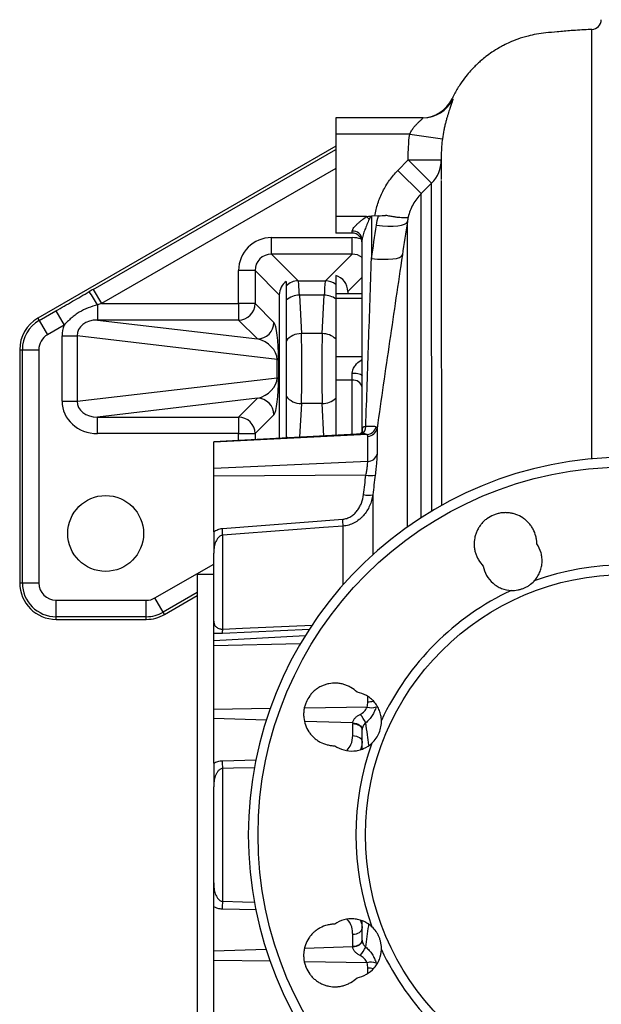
# Model space of a CAD drawing. Header units: millimetres. Extents: x 1593 to 4614, y 2491 to 3549.
# Tile 3 of 8: x 1593 to 1945, y 2951 to 3548. Entities that reach past the tile are written whole.
import ezdxf

# ---------------------------------------------------------------- set-up
doc = ezdxf.new("R2010")
doc.units = ezdxf.units.MM
doc.header["$LTSCALE"] = 2

msp = doc.modelspace()

# ---------------------------------------------------------------- linework, layer by layer
at = {"color": 7, "linetype": 'Continuous', "lineweight": 25}
for p, q in [((1855.21, 3500.28), (1855.21, 3500.28)), ((1837.48, 3488.86), (1784.48, 3488.86)), ((1784.48, 3488.86), (1784.48, 3478.86)), ((1784.48, 3478.86), (1784.48, 3428.86)), ((1829.32, 3478.86), (1784.48, 3478.86)), ((1829.32, 3478.86), (1849.13, 3476.12)), ((1784.48, 3471.51), (1603.93, 3367.27)), ((1848.48, 3466.63), (1848.48, 3465.55)), ((1822.17, 3456.87), (1828.48, 3463.23)), ((1828.48, 3463.23), (1848.48, 3463.23)), ((1828.48, 3463.23), (1842.62, 3449.22)), ((1822.17, 3456.87), (1836.31, 3442.86)), ((1842.62, 3449.22), (1836.31, 3442.86)), ((1803.01, 3428.86), (1784.48, 3428.86)), ((1784.48, 3428.86), (1784.48, 3418.86)), ((1803.01, 3428.86), (1804.75, 3427.37)), ((1806.02, 3429.15), (1806.16, 3429.16)), ((1810.35, 3429.38), (1806.16, 3429.16)), ((1806.16, 3429.16), (1806.16, 3403.53)), ((1745.54, 3406.12), (1745.54, 3416.11)), ((1745.54, 3416.11), (1794.41, 3416.11)), ((1794.48, 3418.86), (1784.48, 3418.86)), ((1794.41, 3406.12), (1794.41, 3416.11)), ((1794.48, 3418.86), (1794.48, 3420.14)), ((1800.48, 3299.04), (1800.48, 3414.91)), ((1745.54, 3406.12), (1761.74, 3389.92)), ((1794.41, 3406.12), (1745.54, 3406.12)), ((1778.21, 3389.92), (1794.41, 3406.12)), ((1725.57, 3376.11), (1725.57, 3396.13)), ((1735.56, 3396.13), (1725.57, 3396.13)), ((1750.26, 3381.43), (1735.56, 3396.13)), ((1735.56, 3396.13), (1735.56, 3376.11)), ((1784.48, 3393.14), (1784.48, 3387.7)), ((1754.48, 3389.59), (1754.48, 3386.77)), ((1761.74, 3389.92), (1778.21, 3389.92)), ((1637.41, 3384.75), (1642.4, 3376.11)), ((1750.26, 3381.43), (1750.26, 3294.38)), ((1762.43, 3381.18), (1763.65, 3357.91)), ((1777.53, 3381.18), (1762.43, 3381.18)), ((1776.31, 3357.91), (1777.53, 3381.18)), ((1800.48, 3382.06), (1784.48, 3382.06)), ((1784.48, 3382.06), (1784.48, 3379.13)), ((1791.78, 3383.52), (1791.78, 3382.06)), ((1639.99, 3375.41), (1639.99, 3366.12)), ((1642.4, 3376.11), (1725.57, 3376.11)), ((1725.57, 3376.11), (1725.57, 3366.12)), ((1735.56, 3376.11), (1725.57, 3376.11)), ((1735.56, 3376.11), (1746.97, 3364.69)), ((1754.48, 3378.18), (1754.48, 3353.42)), ((1784.48, 3379.13), (1784.48, 3343.77)), ((1604.73, 3365.89), (1614.78, 3371.69)), ((1614.78, 3371.69), (1619.78, 3363.05)), ((1603.93, 3367.27), (1604.73, 3365.89)), ((1604.73, 3365.89), (1609.72, 3357.24)), ((1619.78, 3363.05), (1609.72, 3357.24)), ((1639.99, 3366.12), (1736.99, 3354.7)), ((1725.57, 3366.12), (1639.99, 3366.12)), ((1736.99, 3354.7), (1725.57, 3366.12)), ((1618.57, 3356.5), (1627.7, 3356.5)), ((1618.57, 3316.9), (1618.57, 3356.5)), ((1748.98, 3342.23), (1627.7, 3356.5)), ((1627.7, 3356.5), (1627.7, 3316.9)), ((1776.31, 3357.91), (1763.65, 3357.91)), ((1592.88, 3348.14), (1594.48, 3348.14)), ((1592.88, 3348.14), (1592.88, 3206.7)), ((1594.48, 3206.7), (1594.48, 3348.14)), ((1594.48, 3348.14), (1604.47, 3348.14)), ((1604.47, 3348.14), (1604.47, 3206.7)), ((1748.98, 3342.23), (1749.83, 3342.23)), ((1748.98, 3331.17), (1748.98, 3342.23)), ((1749.83, 3342.23), (1749.83, 3331.17)), ((1784.48, 3343.77), (1784.48, 3329.63)), ((1794.48, 3329.63), (1794.48, 3334)), ((1627.7, 3316.9), (1748.98, 3331.17)), ((1748.98, 3331.17), (1749.83, 3331.17)), ((1794.48, 3329.63), (1784.48, 3329.63)), ((1784.48, 3329.63), (1784.48, 3296.17)), ((1618.57, 3316.9), (1627.7, 3316.9)), ((1736.99, 3318.7), (1639.99, 3307.28)), ((1725.57, 3307.28), (1736.99, 3318.7)), ((1754.48, 3319.99), (1754.48, 3295.22)), ((1776.31, 3315.49), (1763.65, 3315.49)), ((1746.97, 3308.71), (1735.56, 3297.3)), ((1639.99, 3307.28), (1725.57, 3307.28)), ((1639.99, 3297.3), (1639.99, 3307.28)), ((1725.57, 3307.28), (1725.57, 3297.3)), ((1725.57, 3297.3), (1639.99, 3297.3)), ((1800.83, 3297.03), (1710.48, 3292.29)), ((1803.53, 3296.65), (1710.48, 3292.01)), ((1725.57, 3297.3), (1735.56, 3297.3)), ((1800.48, 3300.06), (1800.36, 3297.89)), ((1800.48, 3299.04), (1800.48, 3297.01)), ((1809.5, 3300.42), (1809.5, 3284.88)), ((1710.48, 3292.01), (1710.48, 3292.29)), ((1710.48, 3276.04), (1710.48, 3292.01)), ((1754.48, 3295.22), (1754.48, 3294.6)), ((1803.89, 3280.39), (1803.89, 3295.63)), ((1803.89, 3280.39), (1710.48, 3276.04)), ((1710.48, 3271.49), (1710.48, 3276.04)), ((1802.8, 3272.12), (1710.48, 3271.49)), ((1710.48, 3237.62), (1710.48, 3271.49)), ((1715.74, 3239.75), (1788.7, 3245.35)), ((1715.95, 3178.68), (1715.95, 3235.6)), ((1710.48, 3183.57), (1710.48, 3224.7)), ((1710.48, 3211.86), (1700.48, 3211.86)), ((1700.48, 3211.86), (1700.48, 3053.86)), ((1592.88, 3206.7), (1594.48, 3206.7)), ((1594.48, 3206.7), (1604.47, 3206.7)), ((1614.98, 3186.2), (1614.98, 3196.19)), ((1614.98, 3196.19), (1669.62, 3196.19)), ((1669.62, 3186.2), (1669.62, 3196.19)), ((1679.87, 3188.95), (1674.87, 3197.6)), ((1680.67, 3187.57), (1700.48, 3199)), ((1680.67, 3187.57), (1679.87, 3188.95)), ((1669.62, 3186.2), (1614.98, 3186.2)), ((1614.98, 3184.61), (1614.98, 3186.2)), ((1614.98, 3184.61), (1669.62, 3184.61)), ((1669.62, 3184.61), (1669.62, 3186.2)), ((1710.48, 3171.67), (1710.48, 3176.13)), ((1710.48, 3168.47), (1710.48, 3171.67)), ((1710.48, 3129.92), (1710.48, 3168.47)), ((1710.48, 3124.44), (1710.48, 3129.92)), ((1710.48, 3097.34), (1710.48, 3124.44)), ((1794.79, 3114.13), (1794.79, 3121.4)), ((1800.48, 3106.01), (1800.48, 3117.75)), ((1715.95, 3013.61), (1715.95, 3094.11)), ((1710.48, 3024.78), (1710.48, 3082.94)), ((1700.48, 3053.86), (1700.48, 2895.86)), ((1710.48, 2983.27), (1710.48, 3010.38)), ((1800.48, 2989.97), (1800.48, 3001.78)), ((1794.79, 2986.32), (1794.79, 2993.59)), ((1710.48, 2977.79), (1710.48, 2983.27)), ((1710.48, 2939.25), (1710.48, 2977.79))]:
    msp.add_line(p, q, dxfattribs=at)
at = {"color": 8, "linetype": 'Continuous', "lineweight": 25}
for p, q in [((1637.41, 3384.75), (1784.48, 3469.67)), ((1784.48, 3458.13), (1642.4, 3376.11)), ((1836.31, 3246.28), (1836.31, 3442.86)), ((1827.9, 3240.58), (1827.9, 3425.8)), ((1800.48, 3392.22), (1791.78, 3383.52)), ((1800.48, 3379.13), (1784.48, 3379.13)), ((1800.48, 3343.77), (1784.48, 3343.77)), ((1794.48, 3296.69), (1794.48, 3329.63)), ((1763.65, 3315.49), (1762.57, 3295.02)), ((1777.34, 3295.79), (1776.31, 3315.49)), ((1725.57, 3293.08), (1725.57, 3297.3)), ((1735.56, 3297.3), (1735.56, 3293.61)), ((1800.48, 3299.26), (1800.48, 3299.02)), ((1755.16, 3294.63), (1754.48, 3295.22)), ((1806.92, 3260.23), (1806.92, 3223.75)), ((1788.91, 3205.54), (1788.91, 3241.19)), ((1674.87, 3197.6), (1710.48, 3218.16)), ((1700.48, 3200.85), (1679.87, 3188.95)), ((1768.66, 3178.39), (1715.74, 3176.12)), ((1765.86, 3174.54), (1710.48, 3171.67)), ((1762.96, 3169.73), (1710.48, 3168.47)), ((1803.89, 3134.6), (1803.89, 3137.81)), ((1744.67, 3130.47), (1710.48, 3129.92)), ((1803.53, 3131.41), (1765.66, 3130.8)), ((1742.3, 3123.43), (1710.48, 3124.44)), ((1794.8, 3121.75), (1765.75, 3122.68)), ((1715.74, 3098.85), (1736.33, 3099.34)), ((1736.36, 3008.38), (1715.74, 3008.87)), ((1794.8, 2985.96), (1765.57, 2985.03)), ((1742.3, 2984.29), (1710.48, 2983.27)), ((1744.67, 2977.25), (1710.48, 2977.79)), ((1803.53, 2976.31), (1765.45, 2976.92)), ((1803.89, 2969.98), (1803.89, 2973.12))]:
    msp.add_line(p, q, dxfattribs=at)
at = {"color": 7, "linetype": 'Continuous', "lineweight": 25, "flags": 128}
for points in [[(1809.19, 3423.73), (1812.75, 3423.35), (1816.16, 3423.17), (1819.3, 3423.17), (1822.08, 3423.36), (1824.39, 3423.73), (1826.17, 3424.28), (1827.35, 3424.97), (1827.9, 3425.8)], [(1806.16, 3403.53), (1809.72, 3403.16), (1813.12, 3402.98), (1816.26, 3402.98), (1819.03, 3403.18), (1821.35, 3403.55), (1823.13, 3404.09), (1824.31, 3404.79), (1824.87, 3405.61)], [(1794.48, 3334), (1795.65, 3333.97), (1796.77, 3333.88), (1797.81, 3333.73), (1798.72, 3333.53), (1799.47, 3333.28), (1800.02, 3333), (1800.36, 3332.7), (1800.48, 3332.39)], [(1788.91, 3241.19), (1776.96, 3240.28), (1729.14, 3236.61), (1715.95, 3235.6)], [(1794.79, 3121.4), (1795.92, 3121.3), (1796.99, 3121.07), (1797.97, 3120.72), (1798.83, 3120.26), (1799.53, 3119.72), (1800.05, 3119.1), (1800.37, 3118.44), (1800.48, 3117.75)], [(1794.8, 3121.75), (1795.93, 3121.62), (1797.01, 3121.36), (1798, 3120.98), (1798.86, 3120.5), (1799.56, 3119.93), (1800.08, 3119.29), (1800.39, 3118.61), (1800.48, 3117.91)], [(1794.79, 3114.13), (1795.92, 3114.03), (1796.99, 3113.8), (1797.97, 3113.45), (1798.83, 3113), (1799.53, 3112.45), (1800.05, 3111.84), (1800.37, 3111.17), (1800.48, 3110.48)], [(1794.79, 2993.59), (1795.92, 2993.69), (1796.99, 2993.92), (1797.97, 2994.27), (1798.83, 2994.72), (1799.53, 2995.27), (1800.05, 2995.88), (1800.37, 2996.55), (1800.48, 2997.24)], [(1794.79, 2986.32), (1795.92, 2986.42), (1796.99, 2986.65), (1797.97, 2987), (1798.83, 2987.45), (1799.53, 2988), (1800.05, 2988.61), (1800.37, 2989.28), (1800.48, 2989.97)], [(1794.8, 2985.96), (1795.93, 2986.1), (1797.01, 2986.36), (1798, 2986.74), (1798.86, 2987.22), (1799.56, 2987.79), (1800.08, 2988.43), (1800.39, 2989.11), (1800.48, 2989.81)]]:
    msp.add_lwpolyline(points, dxfattribs=at)
at = {"color": 8, "linetype": 'Continuous', "lineweight": 25, "flags": 128}
for points in [[(1715.95, 3178.68), (1727.91, 3179.19), (1770.29, 3181.01)], [(1735.24, 3094.57), (1722.45, 3094.26), (1715.95, 3094.11)], [(1715.95, 3013.61), (1727.91, 3013.33), (1735.3, 3013.15)]]:
    msp.add_lwpolyline(points, dxfattribs=at)
at = {"color": 7, "linetype": 'Continuous', "lineweight": 25}
for centre, radius in [((1960.48, 3053.86), 223.1), ((1644.98, 3236.7), 23), ((1960.48, 3053.86), 158)]:
    msp.add_circle(centre, radius, dxfattribs=at)
for centre, radius, start, end in [((1939.48, 3548.38), 6, 272.58238, 359.25808), ((1836.93, 3508.86), 20, 270.00004, 334.75397), ((1837.47, 3508.85), 19.99, 270.00792, 334.03379), ((1828.74, 3463.25), 19.73, 314.68136, 359.95511), ((1794.84, 3414.5), 5.65, 4.19266, 93.65372), ((1794.48, 3412.86), 6, 0, 90), ((1761.77, 3379.91), 10.01, 90.17681, 136.74919), ((1778.18, 3379.91), 10.01, 51.05091, 89.82806), ((1574.38, 3339.76), 74.68, 28.51779, 35.72697), ((1762.44, 3369.1), 12.08, 90.05083, 131.23228), ((1777.38, 3368.49), 12.69, 55.96863, 89.32015), ((1725.54, 3376.14), 10.02, 270.1836, 359.8164), ((1614.98, 3348.14), 22.1, 120, 180), ((1614.98, 3348.14), 20.5, 120, 180), ((1736.96, 3364.72), 10.02, 270.1836, 359.8164), ((1614.98, 3348.14), 10.51, 120, 180), ((1763.35, 3346.92), 11, 88.47328, 143.79965), ((1776.34, 3346), 11.92, 46.92684, 90.14263), ((1795.23, 3324.33), 5.36, 11.42175, 98.04947), ((1736.96, 3308.68), 10.02, 0.1836, 89.8164), ((1763.35, 3326.48), 11, 216.20035, 271.52672), ((1776.34, 3327.41), 11.92, 269.85737, 313.07316), ((1725.54, 3297.26), 10.02, 0.1836, 89.8164), ((1802.79, 3302.93), 6.32, 276.73906, 345.15269), ((1803.71, 3301.52), 5.89, 271.72843, 349.26895), ((1803.86, 3286.18), 5.79, 270.28271, 347.05166), ((1960.48, 3053.86), 229, 5.94178, 354.05822), ((1805.67, 3285.73), 13.91, 258.08129, 281.35874), ((1804.15, 3273.96), 14.01, 258.31349, 281.42305), ((1707.77, 3239.19), 81.17, 1.41144, 4.34742), ((1634.57, 3233.58), 81.41, 1.42485, 4.34606), ((1960.48, 3053.86), 163.79, 70.10906, 109.89094), ((1614.98, 3206.7), 22.1, 180, 270), ((1614.98, 3206.7), 20.5, 180, 270), ((1614.98, 3206.7), 10.51, 180, 270), ((1960.48, 3053.86), 163.79, 115.10906, 154.89094), ((1669.62, 3206.7), 10.51, 270, 300), ((1669.62, 3206.7), 20.5, 270, 300), ((1669.62, 3206.7), 22.1, 270, 300), ((1706.1, 3178.2), 9.86, 347.85575, 2.80083), ((1805.92, 3138.85), 7.82, 252.18461, 292.37928), ((1782.3, 3111.78), 22.75, 26.33389, 41.95946), ((1960.48, 3053.86), 163.79, 160.10906, 199.89094), ((1653.7, 3093.74), 62.25, 0.34111, 4.70772), ((1653.7, 3013.98), 62.25, 355.29228, 359.65889), ((1782.3, 2995.94), 22.75, 318.04054, 333.66611), ((1960.48, 3053.86), 163.79, 205.10906, 244.89094), ((1805.92, 2968.87), 7.82, 67.62072, 107.81539)]:
    msp.add_arc(centre, radius, start, end, dxfattribs=at)
at = {"color": 8, "linetype": 'Continuous', "lineweight": 25}
for centre, radius, start, end in [((1798.09, 3301.15), 4.62, 295.91825, 6.11426), ((1803.79, 3149.94), 15.34, 270.37618, 282.97726), ((1803.79, 2957.82), 15.3, 76.88844, 89.63353)]:
    msp.add_arc(centre, radius, start, end, dxfattribs=at)
at = {"color": 7, "linetype": 'Continuous', "lineweight": 25}
for centre, major_axis, ratio, start_param, end_param in [((1806.48, 3384.47), (0, -46.36), 0.258819, 3.423774, 3.434373), ((1806.48, 3384.47), (0, 44.81), 0.133894, 0.076062, 0.29278), ((1745.6, 3396.08), (14.18, -14.18), 0.997265, 2.357564, 3.925621), ((1745.6, 3396.08), (7.13, -7.13), 0.991846, 2.357564, 3.925621), ((1781.77, 3383.49), (-7.09, -7.09), 0.997265, 2.357564, 3.654223), ((1760.27, 3381.4), (7.09, -7.09), 0.997265, 2.972214, 3.925621), ((1761.69, 3359.97), (0, 30), 0.034939, 5.497787, 6.230825), ((1778.27, 3359.97), (0, 30), 0.034939, 0.05236, 0.785398), ((1639.5, 3384.75), (34.7, 19.98), 0.02615, 1.616183, 1.685792), ((1644.5, 3376.11), (34.7, 9.98), 0.016075, 1.626613, 1.696222), ((1640.46, 3356.08), (21.77, -2.56), 0.912488, 2.914571, 3.248583), ((1640.46, 3356.08), (12.71, -1.5), 0.781664, 1.699076, 3.248583), ((1746.91, 3344.72), (-0.37, 20.18), 0.143585, 4.585836, 6.135343), ((1762.9, 3336.7), (0, 30), 0.034939, 3.926991, 5.497787), ((1777.05, 3336.7), (0, 30), 0.034939, 0.785398, 2.356194), ((1736.93, 3344.72), (11.13, -6.3), 0.736922, 0.411188, 1.960694), ((1736.93, 3328.68), (11.13, 6.3), 0.736922, 4.322491, 5.871997), ((1746.91, 3328.68), (0.37, 20.18), 0.143585, 3.289435, 4.838942), ((1640.46, 3317.32), (-21.77, -2.56), 0.912488, 6.176195, 7.725702), ((1640.46, 3317.32), (12.71, 1.5), 0.781664, 3.034603, 4.584109), ((1806.48, 3299.69), (3.21, 5.72), 0.886144, 2.101124, 2.135773), ((1806.79, 3121.22), (11.99, -0.67), 0.858017, 3.154768, 3.189417), ((1806.48, 3117.57), (5.99, -0.4), 0.750031, 3.157374, 3.192023), ((1806.79, 2986.5), (11.99, 0.67), 0.858017, 3.093768, 3.128417), ((1806.48, 2990.14), (5.99, 0.4), 0.750031, 3.091162, 3.125811)]:
    msp.add_ellipse(centre, major_axis=major_axis, ratio=ratio, start_param=start_param, end_param=end_param, dxfattribs=at)
at = {"color": 8, "linetype": 'Continuous', "lineweight": 25}
for major_axis, ratio, start_param, end_param in [((-14.18, -14.18), 0.997265, 3.645343, 3.925621), ((7.13, 7.13), 0.991846, 0.133718, 0.784029)]:
    msp.add_ellipse((1794.35, 3396.08), major_axis=major_axis, ratio=ratio, start_param=start_param, end_param=end_param, dxfattribs=at)
at = {"color": 7, "linetype": 'Continuous', "lineweight": 25}
for points, knots in [([(1939.75, 3542.37), (1939.03, 3542.34), (1934.86, 3542.19), (1927.85, 3541.72), (1919.26, 3541.01), (1912.21, 3540.33), (1906.3, 3539.59), (1900.6, 3538.34), (1895.18, 3536.69), (1890.24, 3534.71), (1886.53, 3532.93), (1882.93, 3530.97), (1879.35, 3528.75), (1875.71, 3526.12), (1872.83, 3523.76), (1870.53, 3521.7), (1868.39, 3519.62), (1866, 3517.08), (1863.12, 3513.66), (1859.85, 3509.16), (1857.2, 3504.67), (1855.58, 3501.59), (1855.09, 3500.45), (1855.04, 3500.36)], [0, 0, 0, 0, 0.02136, 0.124041, 0.20873, 0.277421, 0.334882, 0.385805, 0.450976, 0.503579, 0.544277, 0.573498, 0.626002, 0.67051, 0.707591, 0.737425, 0.762786, 0.796904, 0.841458, 0.89632, 0.962872, 0.996896, 1, 1, 1, 1]), ([(1855.44, 3500.09), (1855.49, 3500.06), (1855.48, 3499.9), (1855.38, 3499.47), (1855.33, 3499.29), (1855.2, 3498.87), (1855.12, 3498.63), (1854.85, 3497.81), (1854.62, 3497.14), (1854.21, 3495.96), (1854.06, 3495.53), (1853.75, 3494.61), (1853.58, 3494.12), (1853.06, 3492.58), (1852.69, 3491.43), (1852.1, 3489.52), (1851.91, 3488.86), (1851.52, 3487.49), (1851.32, 3486.78), (1850.93, 3485.31), (1850.74, 3484.54), (1850.37, 3482.96), (1850.19, 3482.13), (1849.67, 3479.63), (1849.37, 3477.91), (1849.13, 3476.12)], [0, 0, 0, 0, 0.125, 0.125, 0.1875, 0.1875, 0.25, 0.25, 0.375, 0.375, 0.4375, 0.4375, 0.5, 0.5, 0.625, 0.625, 0.6875, 0.6875, 0.75, 0.75, 0.8125, 0.8125, 0.875, 0.875, 1, 1, 1, 1]), ([(1829.32, 3478.86), (1829.61, 3479.56), (1829.95, 3480.22), (1830.72, 3481.48), (1831.14, 3482.09), (1832.01, 3483.22), (1832.46, 3483.75), (1833.36, 3484.76), (1833.82, 3485.23), (1834.71, 3486.12), (1835.15, 3486.53), (1835.96, 3487.28), (1836.33, 3487.62), (1836.8, 3488.05), (1836.94, 3488.18), (1837.19, 3488.42), (1837.29, 3488.52), (1837.51, 3488.77), (1837.56, 3488.86), (1837.48, 3488.86)], [0, 0, 0, 0, 0.125, 0.125, 0.25, 0.25, 0.375, 0.375, 0.5, 0.5, 0.625, 0.625, 0.75, 0.75, 0.8125, 0.8125, 0.875, 0.875, 1, 1, 1, 1]), ([(1828.48, 3463.23), (1828.48, 3463.89), (1828.48, 3464.54), (1828.48, 3465.85), (1828.47, 3466.5), (1828.49, 3468.46), (1828.52, 3469.76), (1828.72, 3473.67), (1828.96, 3476.27), (1829.32, 3478.86)], [0, 0, 0, 0, 0.125, 0.125, 0.25, 0.25, 0.5, 0.5, 1, 1, 1, 1]), ([(1849.13, 3476.12), (1848.91, 3474.54), (1848.75, 3472.97), (1848.53, 3469.81), (1848.48, 3468.22), (1848.48, 3466.63)], [0, 0, 0, 0, 0.5, 0.5, 1, 1, 1, 1]), ([(1848.48, 3465.55), (1848.48, 3464.47), (1848.48, 3461.9), (1848.48, 3457.43), (1848.48, 3453.19), (1848.48, 3451.44)], [0, 0, 0, 0, 0.299439, 0.710201, 1, 1, 1, 1]), ([(1808.17, 3429.26), (1808.59, 3431.87), (1809.21, 3434.42), (1810.42, 3438.15), (1810.87, 3439.38), (1811.88, 3441.81), (1812.43, 3443.02), (1814.22, 3446.54), (1815.57, 3448.77), (1818.62, 3452.99), (1820.31, 3454.99), (1822.17, 3456.87)], [0, 0, 0, 0, 0.25, 0.25, 0.375, 0.375, 0.5, 0.5, 0.75, 0.75, 1, 1, 1, 1]), ([(1848.48, 3450.76), (1848.48, 3450.48), (1848.48, 3447.55), (1848.48, 3439.63), (1848.48, 3428.91), (1848.48, 3418.81), (1848.48, 3410.45), (1848.48, 3401.44), (1848.48, 3391.69), (1848.48, 3381.21), (1848.48, 3370.03), (1848.49, 3358.24), (1848.49, 3345.76), (1848.5, 3332.54), (1848.51, 3323.3), (1848.51, 3318.37), (1848.51, 3318.23)], [0, 0, 0, 0, 0.014338, 0.146961, 0.280418, 0.350155, 0.419892, 0.490133, 0.560369, 0.632238, 0.704106, 0.776509, 0.848913, 0.923272, 0.997776, 1, 1, 1, 1]), ([(1836.31, 3442.86), (1834.36, 3440.87), (1832.73, 3438.66), (1830.73, 3435.05), (1830.14, 3433.78), (1829.14, 3431.21), (1828.73, 3429.9), (1828.41, 3428.56)], [0, 0, 0, 0, 0.5, 0.5, 0.75, 0.75, 1, 1, 1, 1]), ([(1794.48, 3420.14), (1794.48, 3420.43), (1794.58, 3420.76), (1794.95, 3421.47), (1795.2, 3421.85), (1795.8, 3422.6), (1796.13, 3422.98), (1796.87, 3423.75), (1797.26, 3424.13), (1798.06, 3424.88), (1798.48, 3425.25), (1799.35, 3425.99), (1799.79, 3426.36), (1801.14, 3427.46), (1802.07, 3428.17), (1803.01, 3428.86)], [0, 0, 0, 0, 0.125, 0.125, 0.25, 0.25, 0.375, 0.375, 0.5, 0.5, 0.625, 0.625, 0.75, 0.75, 1, 1, 1, 1]), ([(1803.14, 3429), (1803.62, 3429.02), (1804.1, 3429.05), (1805.06, 3429.1), (1805.54, 3429.12), (1806.02, 3429.15)], [0, 0, 0, 0, 0.5, 0.5, 1, 1, 1, 1]), ([(1828.41, 3428.56), (1828.39, 3428.53), (1828.37, 3428.5), (1828.32, 3428.45), (1828.29, 3428.43), (1828.19, 3428.36), (1828.11, 3428.32), (1827.8, 3428.21), (1827.52, 3428.16), (1827, 3428.11), (1826.8, 3428.1), (1826.38, 3428.09), (1826.16, 3428.09), (1825.44, 3428.1), (1824.89, 3428.12), (1823.68, 3428.21), (1823.01, 3428.28), (1821.58, 3428.45), (1820.81, 3428.55), (1819.2, 3428.79), (1818.34, 3428.93), (1816.55, 3429.24), (1815.63, 3429.42), (1814.67, 3429.6)], [0, 0, 0, 0, 0.03125, 0.03125, 0.0625, 0.0625, 0.125, 0.125, 0.25, 0.25, 0.3125, 0.3125, 0.375, 0.375, 0.5, 0.5, 0.625, 0.625, 0.75, 0.75, 0.875, 0.875, 1, 1, 1, 1]), ([(1804.75, 3427.37), (1804.28, 3426.32), (1803.82, 3425.26), (1802.94, 3423.11), (1802.52, 3422.03), (1801.92, 3420.42), (1801.72, 3419.89), (1801.36, 3418.82), (1801.19, 3418.29), (1800.88, 3417.25), (1800.74, 3416.73), (1800.59, 3416.01), (1800.55, 3415.77), (1800.49, 3415.32), (1800.48, 3415.11), (1800.48, 3414.91)], [0, 0, 0, 0, 0.25, 0.25, 0.5, 0.5, 0.625, 0.625, 0.75, 0.75, 0.875, 0.875, 0.9375, 0.9375, 1, 1, 1, 1]), ([(1824.87, 3405.61), (1823.58, 3396.94), (1822.29, 3388.25), (1819.71, 3370.81), (1818.43, 3362.06), (1815.86, 3344.53), (1814.59, 3335.74), (1812.04, 3318.12), (1810.77, 3309.29), (1809.5, 3300.42)], [0, 0, 0, 0, 0.25, 0.25, 0.5, 0.5, 0.75, 0.75, 1, 1, 1, 1]), ([(1802.69, 3301.64), (1803.27, 3318.68), (1803.84, 3335.68), (1805, 3369.64), (1805.58, 3386.59), (1806.16, 3403.53)], [0, 0, 0, 0, 0.5, 0.5, 1, 1, 1, 1]), ([(1754.48, 3386.77), (1754.48, 3386.6), (1754.48, 3386.28), (1754.48, 3385.59), (1754.48, 3385.33), (1754.48, 3384.73), (1754.48, 3384.39), (1754.48, 3383.29), (1754.48, 3382.43), (1754.48, 3380.97), (1754.48, 3380.46), (1754.48, 3379.36), (1754.48, 3378.79), (1754.48, 3378.18)], [0, 0, 0, 0, 0.25, 0.25, 0.375, 0.375, 0.5, 0.5, 0.75, 0.75, 0.875, 0.875, 1, 1, 1, 1]), ([(1784.48, 3387.7), (1784.48, 3387.54), (1784.48, 3387.23), (1784.48, 3386.55), (1784.48, 3386.29), (1784.48, 3385.68), (1784.48, 3385.35), (1784.48, 3384.23), (1784.48, 3383.36), (1784.48, 3381.87), (1784.48, 3381.34), (1784.48, 3380.22), (1784.48, 3379.63), (1784.48, 3379.01)], [0, 0, 0, 0, 0.25, 0.25, 0.375, 0.375, 0.5, 0.5, 0.75, 0.75, 0.875, 0.875, 1, 1, 1, 1]), ([(1614.78, 3371.69), (1616.47, 3372.67), (1618.16, 3373.64), (1621.53, 3375.57), (1623.22, 3376.54), (1626.6, 3378.48), (1628.28, 3379.46), (1631.64, 3381.41), (1633.32, 3382.39), (1635, 3383.36)], [0, 0, 0, 0, 0.25, 0.25, 0.5, 0.5, 0.75, 0.75, 1, 1, 1, 1]), ([(1639.99, 3375.41), (1638.06, 3374.87), (1636.16, 3374.24), (1632.48, 3372.75), (1630.69, 3371.87), (1628.13, 3370.32), (1627.3, 3369.77), (1625.67, 3368.58), (1624.87, 3367.95), (1623.34, 3366.62), (1622.6, 3365.94), (1621.17, 3364.52), (1620.47, 3363.79), (1619.78, 3363.05)], [0, 0, 0, 0, 0.25, 0.25, 0.5, 0.5, 0.625, 0.625, 0.75, 0.75, 0.875, 0.875, 1, 1, 1, 1]), ([(1754.48, 3353.42), (1754.48, 3352.25), (1754.48, 3351.01), (1754.48, 3349.05), (1754.48, 3348.38), (1754.48, 3347.01), (1754.48, 3346.3), (1754.48, 3344.16), (1754.48, 3342.7), (1754.48, 3340.47), (1754.48, 3339.72), (1754.48, 3338.21), (1754.48, 3337.45), (1754.48, 3335.18), (1754.48, 3333.68), (1754.48, 3331.46), (1754.48, 3330.72), (1754.48, 3329.25), (1754.48, 3328.52), (1754.48, 3326.38), (1754.48, 3325.02), (1754.48, 3323.06), (1754.48, 3322.42), (1754.48, 3321.18), (1754.48, 3320.57), (1754.48, 3319.99)], [0, 0, 0, 0, 0.125, 0.125, 0.1875, 0.1875, 0.25, 0.25, 0.375, 0.375, 0.4375, 0.4375, 0.5, 0.5, 0.625, 0.625, 0.6875, 0.6875, 0.75, 0.75, 0.875, 0.875, 0.9375, 0.9375, 1, 1, 1, 1]), ([(1800.48, 3298.99), (1800.48, 3299), (1800.48, 3299.02), (1800.43, 3298.54), (1800.08, 3297.7), (1799.39, 3297.02), (1799.23, 3296.92), (1799.22, 3296.92)], [0, 0, 0, 0, 0.048628, 0.273116, 0.62045, 0.990856, 1, 1, 1, 1]), ([(1800.48, 3299.26), (1800.49, 3299.63), (1800.54, 3299.97), (1800.71, 3300.58), (1800.85, 3300.85), (1801.13, 3301.14), (1801.24, 3301.23), (1801.47, 3301.37), (1801.6, 3301.43), (1802.02, 3301.57), (1802.34, 3301.62), (1802.69, 3301.64)], [0, 0, 0, 0, 0.25, 0.25, 0.5, 0.5, 0.625, 0.625, 0.75, 0.75, 1, 1, 1, 1]), ([(1802.69, 3301.64), (1803.45, 3301.71), (1804.16, 3301.77), (1805.14, 3301.82), (1805.45, 3301.84), (1806.05, 3301.85), (1806.33, 3301.85), (1807.12, 3301.83), (1807.58, 3301.79), (1808.35, 3301.62), (1808.66, 3301.49), (1808.9, 3301.31)], [0, 0, 0, 0, 0.25, 0.25, 0.375, 0.375, 0.5, 0.5, 0.75, 0.75, 1, 1, 1, 1]), ([(1809.5, 3284.88), (1809.5, 3284.25), (1809.48, 3283.49), (1809.4, 3282.16), (1809.37, 3281.68), (1809.3, 3280.66), (1809.26, 3280.13), (1809.17, 3279.03), (1809.11, 3278.45), (1809, 3277.26), (1808.93, 3276.64), (1808.73, 3274.74), (1808.58, 3273.44), (1808.41, 3272.09)], [0, 0, 0, 0, 0.25, 0.25, 0.375, 0.375, 0.5, 0.5, 0.625, 0.625, 0.75, 0.75, 1, 1, 1, 1]), ([(1802.8, 3272.12), (1802.96, 3272.99), (1803.12, 3273.83), (1803.32, 3275.05), (1803.38, 3275.45), (1803.5, 3276.22), (1803.55, 3276.59), (1803.65, 3277.31), (1803.69, 3277.65), (1803.76, 3278.31), (1803.79, 3278.62), (1803.86, 3279.49), (1803.89, 3279.98), (1803.89, 3280.39)], [0, 0, 0, 0, 0.25, 0.25, 0.375, 0.375, 0.5, 0.5, 0.625, 0.625, 0.75, 0.75, 1, 1, 1, 1]), ([(1788.7, 3245.35), (1789.59, 3245.41), (1790.45, 3245.59), (1791.7, 3246.01), (1792.11, 3246.18), (1792.91, 3246.55), (1793.3, 3246.77), (1794.43, 3247.46), (1795.12, 3248), (1796.09, 3248.9), (1796.41, 3249.22), (1797, 3249.88), (1797.28, 3250.22), (1798.07, 3251.27), (1798.54, 3252), (1799.38, 3253.55), (1799.75, 3254.36), (1800.68, 3256.81), (1801.09, 3258.5), (1801.31, 3260.25)], [0, 0, 0, 0, 0.125, 0.125, 0.1875, 0.1875, 0.25, 0.25, 0.375, 0.375, 0.4375, 0.4375, 0.5, 0.5, 0.625, 0.625, 0.75, 0.75, 1, 1, 1, 1]), ([(1806.92, 3260.23), (1806.6, 3257.87), (1805.97, 3255.62), (1804.54, 3252.39), (1803.98, 3251.33), (1802.71, 3249.34), (1802.01, 3248.4), (1800.83, 3247.08), (1800.42, 3246.65), (1799.56, 3245.83), (1799.11, 3245.44), (1797.72, 3244.34), (1796.73, 3243.7), (1795.16, 3242.87), (1794.61, 3242.62), (1793.51, 3242.18), (1792.96, 3241.99), (1791.26, 3241.49), (1790.1, 3241.28), (1788.91, 3241.19)], [0, 0, 0, 0, 0.25, 0.25, 0.375, 0.375, 0.5, 0.5, 0.5625, 0.5625, 0.625, 0.625, 0.75, 0.75, 0.8125, 0.8125, 0.875, 0.875, 1, 1, 1, 1]), ([(1906.38, 3230.42), (1906.38, 3231.19), (1906.33, 3231.96), (1906.13, 3233.49), (1905.99, 3234.26), (1905.41, 3236.53), (1904.85, 3237.97), (1903.74, 3240.01), (1903.33, 3240.68), (1902.43, 3241.95), (1901.46, 3243.15), (1900.35, 3244.23), (1899.17, 3245.24), (1898.55, 3245.72), (1896.61, 3247), (1895.23, 3247.69), (1893.02, 3248.48), (1892.27, 3248.7), (1890.76, 3249.03), (1890, 3249.15), (1888.46, 3249.3), (1887.68, 3249.33), (1886.12, 3249.29), (1885.35, 3249.23), (1883.82, 3249), (1883.07, 3248.84), (1881.58, 3248.43), (1880.83, 3248.17), (1878.68, 3247.28), (1877.33, 3246.52), (1875.46, 3245.13), (1874.86, 3244.63), (1873.73, 3243.56), (1873.21, 3242.99), (1872.23, 3241.8), (1871.77, 3241.18), (1870.93, 3239.86), (1870.56, 3239.17), (1869.89, 3237.78), (1869.6, 3237.06), (1869.12, 3235.6), (1868.91, 3234.84), (1868.45, 3232.55), (1868.33, 3231.01), (1868.44, 3228.69), (1868.52, 3227.9), (1868.78, 3226.37), (1869.14, 3224.87), (1869.67, 3223.41), (1870.29, 3221.99), (1870.65, 3221.29), (1871.84, 3219.29), (1872.78, 3218.07), (1873.88, 3216.95)], [0, 0, 0, 0, 0.03125, 0.03125, 0.0625, 0.0625, 0.125, 0.125, 0.15625, 0.15625, 0.1875, 0.21875, 0.21875, 0.25, 0.25, 0.3125, 0.3125, 0.34375, 0.34375, 0.375, 0.375, 0.40625, 0.40625, 0.4375, 0.4375, 0.46875, 0.46875, 0.5, 0.5, 0.5625, 0.5625, 0.59375, 0.59375, 0.625, 0.625, 0.65625, 0.65625, 0.6875, 0.6875, 0.71875, 0.71875, 0.75, 0.75, 0.8125, 0.8125, 0.84375, 0.84375, 0.875, 0.90625, 0.90625, 0.9375, 0.9375, 1, 1, 1, 1]), ([(1710.48, 3237.62), (1710.86, 3237.92), (1711.25, 3238.19), (1712.08, 3238.68), (1712.52, 3238.9), (1713.85, 3239.45), (1714.78, 3239.67), (1715.74, 3239.75)], [0, 0, 0, 0, 0.25, 0.25, 0.5, 0.5, 1, 1, 1, 1]), ([(1710.48, 3237.62), (1710.48, 3236.35), (1710.48, 3235.16), (1710.48, 3232.86), (1710.48, 3231.79), (1710.48, 3229.7), (1710.48, 3228.69), (1710.48, 3226.68), (1710.48, 3225.69), (1710.48, 3224.7)], [0, 0, 0, 0, 0.25, 0.25, 0.5, 0.5, 0.75, 0.75, 1, 1, 1, 1]), ([(1715.95, 3235.6), (1715.65, 3235.58), (1715.37, 3235.51), (1714.81, 3235.31), (1714.54, 3235.18), (1713.8, 3234.71), (1713.39, 3234.32), (1712.67, 3233.45), (1712.37, 3232.98), (1711.86, 3232.01), (1711.65, 3231.51), (1711.1, 3229.98), (1710.86, 3228.94), (1710.55, 3226.82), (1710.48, 3225.76), (1710.48, 3224.7)], [0, 0, 0, 0, 0.0625, 0.0625, 0.125, 0.125, 0.25, 0.25, 0.375, 0.375, 0.5, 0.5, 0.75, 0.75, 1, 1, 1, 1]), ([(1904.75, 3207.87), (1905.45, 3208.63), (1906.08, 3209.43), (1907.19, 3211.12), (1907.68, 3212.01), (1908.5, 3213.9), (1908.83, 3214.86), (1909.31, 3216.83), (1909.47, 3217.84), (1909.62, 3219.88), (1909.61, 3220.9), (1909.41, 3222.92), (1909.23, 3223.92), (1908.41, 3226.89), (1907.56, 3228.73), (1906.38, 3230.42)], [0, 0, 0, 0, 0.125, 0.125, 0.25, 0.25, 0.375, 0.375, 0.5, 0.5, 0.625, 0.625, 0.75, 0.75, 1, 1, 1, 1]), ([(1873.88, 3216.95), (1874.25, 3214.93), (1874.94, 3213.02), (1876.98, 3209.45), (1878.27, 3207.89), (1880.6, 3205.87), (1881.42, 3205.27), (1883.16, 3204.23), (1884.07, 3203.77), (1886.94, 3202.65), (1888.92, 3202.24), (1890.98, 3202.17)], [0, 0, 0, 0, 0.25, 0.25, 0.5, 0.5, 0.625, 0.625, 0.75, 0.75, 1, 1, 1, 1]), ([(1890.98, 3202.17), (1892.27, 3202.12), (1893.54, 3202.22), (1895.43, 3202.56), (1896.06, 3202.71), (1897.3, 3203.07), (1897.9, 3203.29), (1899.08, 3203.77), (1899.65, 3204.05), (1900.78, 3204.66), (1901.33, 3205), (1902.91, 3206.1), (1903.88, 3206.94), (1904.75, 3207.87)], [0, 0, 0, 0, 0.25, 0.25, 0.375, 0.375, 0.5, 0.5, 0.625, 0.625, 0.75, 0.75, 1, 1, 1, 1]), ([(1710.48, 3183.57), (1710.48, 3183.05), (1710.55, 3182.54), (1710.86, 3181.53), (1711.1, 3181.04), (1711.64, 3180.34), (1711.86, 3180.11), (1712.37, 3179.68), (1712.67, 3179.48), (1713.39, 3179.11), (1713.8, 3178.95), (1714.54, 3178.78), (1714.8, 3178.73), (1715.36, 3178.68), (1715.65, 3178.67), (1715.95, 3178.68)], [0, 0, 0, 0, 0.25, 0.25, 0.5, 0.5, 0.625, 0.625, 0.75, 0.75, 0.875, 0.875, 0.9375, 0.9375, 1, 1, 1, 1]), ([(1710.48, 3176.13), (1710.48, 3176.29), (1710.48, 3176.7), (1710.48, 3177.76), (1710.48, 3178.41), (1710.48, 3179.79), (1710.48, 3180.53), (1710.48, 3182.03), (1710.48, 3182.8), (1710.48, 3183.57)], [0, 0, 0, 0, 0.25, 0.25, 0.5, 0.5, 0.75, 0.75, 1, 1, 1, 1]), ([(1715.74, 3176.12), (1714.78, 3176.08), (1713.85, 3176.06), (1712.52, 3176.07), (1712.08, 3176.07), (1711.25, 3176.09), (1710.86, 3176.11), (1710.48, 3176.13)], [0, 0, 0, 0, 0.5, 0.5, 0.75, 0.75, 1, 1, 1, 1]), ([(1797.38, 3140.45), (1796.27, 3141.56), (1795.05, 3142.5), (1793.05, 3143.68), (1792.35, 3144.04), (1790.93, 3144.67), (1790.2, 3144.93), (1788.72, 3145.38), (1787.97, 3145.55), (1786.44, 3145.81), (1785.66, 3145.9), (1783.33, 3146), (1781.79, 3145.88), (1779.5, 3145.42), (1778.74, 3145.22), (1777.28, 3144.73), (1776.56, 3144.44), (1775.17, 3143.78), (1774.49, 3143.41), (1773.17, 3142.57), (1772.54, 3142.11), (1771.34, 3141.13), (1770.78, 3140.6), (1769.71, 3139.48), (1769.21, 3138.88), (1767.82, 3137), (1767.06, 3135.66), (1766.17, 3133.51), (1765.91, 3132.77), (1765.5, 3131.27), (1765.34, 3130.51), (1765.11, 3128.99), (1765.04, 3128.22), (1765, 3126.66), (1765.03, 3125.88), (1765.26, 3123.56), (1765.59, 3122.06), (1766.64, 3119.11), (1767.33, 3117.73), (1768.62, 3115.79), (1769.09, 3115.17), (1770.11, 3113.99), (1770.65, 3113.43), (1771.79, 3112.39), (1772.39, 3111.91), (1773.65, 3111.01), (1774.32, 3110.59), (1776.37, 3109.49), (1777.81, 3108.93), (1780.07, 3108.35), (1780.84, 3108.2), (1782.38, 3108.01), (1783.15, 3107.96), (1783.92, 3107.95)], [0, 0, 0, 0, 0.0625, 0.0625, 0.09375, 0.09375, 0.125, 0.125, 0.15625, 0.15625, 0.1875, 0.1875, 0.25, 0.25, 0.28125, 0.28125, 0.3125, 0.3125, 0.34375, 0.34375, 0.375, 0.375, 0.40625, 0.40625, 0.4375, 0.4375, 0.5, 0.5, 0.53125, 0.53125, 0.5625, 0.5625, 0.59375, 0.59375, 0.625, 0.625, 0.6875, 0.6875, 0.75, 0.75, 0.78125, 0.78125, 0.8125, 0.8125, 0.84375, 0.84375, 0.875, 0.875, 0.9375, 0.9375, 0.96875, 0.96875, 1, 1, 1, 1]), ([(1812.17, 3123.36), (1812.13, 3124.39), (1812.01, 3125.4), (1811.6, 3127.38), (1811.31, 3128.36), (1810.56, 3130.27), (1810.11, 3131.18), (1809.06, 3132.92), (1808.46, 3133.74), (1807.12, 3135.3), (1806.39, 3136), (1804.82, 3137.29), (1803.98, 3137.87), (1801.31, 3139.4), (1799.41, 3140.09), (1797.38, 3140.45)], [0, 0, 0, 0, 0.125, 0.125, 0.25, 0.25, 0.375, 0.375, 0.5, 0.5, 0.625, 0.625, 0.75, 0.75, 1, 1, 1, 1]), ([(1799.22, 3126.99), (1799.69, 3127.23), (1800.15, 3127.5), (1801.02, 3128.1), (1801.42, 3128.43), (1802.18, 3129.17), (1802.53, 3129.58), (1803.12, 3130.45), (1803.36, 3130.92), (1803.53, 3131.41)], [0, 0, 0, 0, 0.25, 0.25, 0.5, 0.5, 0.75, 0.75, 1, 1, 1, 1]), ([(1808.9, 3131.62), (1808.66, 3130.67), (1808.35, 3129.75), (1807.78, 3128.41), (1807.57, 3127.97), (1807.11, 3127.1), (1806.86, 3126.67), (1806.07, 3125.43), (1805.48, 3124.65), (1804.17, 3123.18), (1803.45, 3122.5), (1802.69, 3121.87)], [0, 0, 0, 0, 0.25, 0.25, 0.375, 0.375, 0.5, 0.5, 0.75, 0.75, 1, 1, 1, 1]), ([(1794.8, 3121.75), (1794.83, 3122.26), (1794.97, 3122.79), (1795.47, 3123.83), (1795.81, 3124.31), (1796.43, 3124.99), (1796.65, 3125.21), (1797.12, 3125.62), (1797.36, 3125.82), (1798.12, 3126.37), (1798.65, 3126.7), (1799.22, 3126.99)], [0, 0, 0, 0, 0.25, 0.25, 0.5, 0.5, 0.625, 0.625, 0.75, 0.75, 1, 1, 1, 1]), ([(1806.46, 3109.58), (1807.41, 3110.47), (1808.24, 3111.43), (1809.7, 3113.53), (1810.32, 3114.67), (1811.3, 3117.03), (1811.66, 3118.25), (1812.12, 3120.79), (1812.21, 3122.07), (1812.17, 3123.36)], [0, 0, 0, 0, 0.25, 0.25, 0.5, 0.5, 0.75, 0.75, 1, 1, 1, 1]), ([(1802.69, 3121.87), (1802.34, 3121.58), (1802.02, 3121.26), (1801.47, 3120.57), (1801.23, 3120.2), (1800.85, 3119.48), (1800.71, 3119.12), (1800.54, 3118.46), (1800.49, 3118.17), (1800.48, 3117.91)], [0, 0, 0, 0, 0.25, 0.25, 0.5, 0.5, 0.75, 0.75, 1, 1, 1, 1]), ([(1783.92, 3107.95), (1785.61, 3106.78), (1787.45, 3105.92), (1791.41, 3104.84), (1793.43, 3104.64), (1796.51, 3104.86), (1797.51, 3105.02), (1799.48, 3105.51), (1800.44, 3105.84), (1803.27, 3107.07), (1804.96, 3108.18), (1806.46, 3109.58)], [0, 0, 0, 0, 0.25, 0.25, 0.5, 0.5, 0.625, 0.625, 0.75, 0.75, 1, 1, 1, 1]), ([(1710.48, 3097.34), (1710.86, 3097.57), (1711.25, 3097.77), (1712.08, 3098.13), (1712.52, 3098.29), (1713.85, 3098.68), (1714.78, 3098.82), (1715.74, 3098.85)], [0, 0, 0, 0, 0.25, 0.25, 0.5, 0.5, 1, 1, 1, 1]), ([(1710.48, 3097.34), (1710.48, 3096.33), (1710.48, 3095.2), (1710.48, 3092.82), (1710.48, 3091.6), (1710.48, 3089.15), (1710.48, 3087.91), (1710.48, 3085.43), (1710.48, 3084.19), (1710.48, 3082.94)], [0, 0, 0, 0, 0.25, 0.25, 0.5, 0.5, 0.75, 0.75, 1, 1, 1, 1]), ([(1715.95, 3094.11), (1715.65, 3094.1), (1715.37, 3094.05), (1714.81, 3093.87), (1714.54, 3093.74), (1713.8, 3093.29), (1713.39, 3092.9), (1712.67, 3092.02), (1712.37, 3091.55), (1711.86, 3090.56), (1711.65, 3090.04), (1711.1, 3088.46), (1710.86, 3087.38), (1710.55, 3085.17), (1710.48, 3084.06), (1710.48, 3082.94)], [0, 0, 0, 0, 0.0625, 0.0625, 0.125, 0.125, 0.25, 0.25, 0.375, 0.375, 0.5, 0.5, 0.75, 0.75, 1, 1, 1, 1]), ([(1710.48, 3024.78), (1710.48, 3023.66), (1710.55, 3022.55), (1710.86, 3020.34), (1711.1, 3019.26), (1711.64, 3017.68), (1711.86, 3017.16), (1712.37, 3016.17), (1712.67, 3015.7), (1713.39, 3014.82), (1713.8, 3014.43), (1714.54, 3013.98), (1714.8, 3013.85), (1715.36, 3013.67), (1715.65, 3013.62), (1715.95, 3013.61)], [0, 0, 0, 0, 0.25, 0.25, 0.5, 0.5, 0.625, 0.625, 0.75, 0.75, 0.875, 0.875, 0.9375, 0.9375, 1, 1, 1, 1]), ([(1710.48, 3010.38), (1710.48, 3011.39), (1710.48, 3012.51), (1710.48, 3014.89), (1710.48, 3016.11), (1710.48, 3018.57), (1710.48, 3019.8), (1710.48, 3022.29), (1710.48, 3023.53), (1710.48, 3024.78)], [0, 0, 0, 0, 0.25, 0.25, 0.5, 0.5, 0.75, 0.75, 1, 1, 1, 1]), ([(1715.74, 3008.87), (1714.78, 3008.89), (1713.85, 3009.04), (1712.52, 3009.43), (1712.08, 3009.59), (1711.25, 3009.95), (1710.86, 3010.15), (1710.48, 3010.38)], [0, 0, 0, 0, 0.5, 0.5, 0.75, 0.75, 1, 1, 1, 1]), ([(1783.92, 2999.77), (1783.15, 2999.76), (1782.38, 2999.71), (1780.84, 2999.52), (1780.08, 2999.37), (1777.81, 2998.79), (1776.37, 2998.23), (1774.32, 2997.13), (1773.66, 2996.71), (1772.39, 2995.81), (1771.18, 2994.84), (1770.11, 2993.73), (1769.09, 2992.55), (1768.62, 2991.93), (1767.33, 2989.99), (1766.64, 2988.61), (1765.86, 2986.41), (1765.64, 2985.66), (1765.3, 2984.15), (1765.18, 2983.38), (1765.03, 2981.85), (1765, 2981.07), (1765.04, 2979.51), (1765.11, 2978.73), (1765.34, 2977.21), (1765.5, 2976.45), (1765.91, 2974.96), (1766.16, 2974.21), (1767.06, 2972.06), (1767.82, 2970.72), (1769.2, 2968.84), (1769.71, 2968.24), (1770.78, 2967.12), (1771.34, 2966.59), (1772.53, 2965.61), (1773.16, 2965.15), (1774.48, 2964.32), (1775.16, 2963.94), (1776.56, 2963.27), (1777.27, 2962.99), (1778.74, 2962.5), (1779.49, 2962.3), (1781.79, 2961.83), (1783.33, 2961.72), (1785.65, 2961.82), (1786.43, 2961.9), (1787.96, 2962.16), (1789.47, 2962.52), (1790.92, 2963.05), (1792.34, 2963.67), (1793.04, 2964.03), (1795.05, 2965.22), (1796.27, 2966.16), (1797.38, 2967.26)], [0, 0, 0, 0, 0.03125, 0.03125, 0.0625, 0.0625, 0.125, 0.125, 0.15625, 0.15625, 0.1875, 0.21875, 0.21875, 0.25, 0.25, 0.3125, 0.3125, 0.34375, 0.34375, 0.375, 0.375, 0.40625, 0.40625, 0.4375, 0.4375, 0.46875, 0.46875, 0.5, 0.5, 0.5625, 0.5625, 0.59375, 0.59375, 0.625, 0.625, 0.65625, 0.65625, 0.6875, 0.6875, 0.71875, 0.71875, 0.75, 0.75, 0.8125, 0.8125, 0.84375, 0.84375, 0.875, 0.90625, 0.90625, 0.9375, 0.9375, 1, 1, 1, 1]), ([(1806.46, 2998.13), (1805.71, 2998.83), (1804.91, 2999.46), (1803.22, 3000.58), (1802.32, 3001.06), (1800.44, 3001.88), (1799.47, 3002.21), (1797.51, 3002.69), (1796.5, 3002.85), (1794.45, 3003), (1793.43, 3002.99), (1791.42, 3002.79), (1790.41, 3002.61), (1787.44, 3001.79), (1785.61, 3000.94), (1783.92, 2999.77)], [0, 0, 0, 0, 0.125, 0.125, 0.25, 0.25, 0.375, 0.375, 0.5, 0.5, 0.625, 0.625, 0.75, 0.75, 1, 1, 1, 1]), ([(1812.17, 2984.36), (1812.21, 2985.65), (1812.12, 2986.92), (1811.78, 2988.81), (1811.63, 2989.44), (1811.26, 2990.68), (1811.05, 2991.28), (1810.56, 2992.46), (1810.29, 2993.04), (1809.67, 2994.16), (1809.33, 2994.71), (1808.23, 2996.3), (1807.4, 2997.26), (1806.46, 2998.13)], [0, 0, 0, 0, 0.25, 0.25, 0.375, 0.375, 0.5, 0.5, 0.625, 0.625, 0.75, 0.75, 1, 1, 1, 1]), ([(1799.22, 2980.73), (1798.65, 2981.02), (1798.12, 2981.34), (1797.11, 2982.08), (1796.63, 2982.5), (1796.02, 2983.17), (1795.84, 2983.41), (1795.5, 2983.89), (1795.35, 2984.15), (1795.1, 2984.67), (1795, 2984.93), (1794.86, 2985.45), (1794.81, 2985.71), (1794.8, 2985.96)], [0, 0, 0, 0, 0.25, 0.25, 0.5, 0.5, 0.625, 0.625, 0.75, 0.75, 0.875, 0.875, 1, 1, 1, 1]), ([(1800.48, 2989.81), (1800.49, 2989.55), (1800.54, 2989.25), (1800.71, 2988.6), (1800.85, 2988.24), (1801.13, 2987.7), (1801.24, 2987.52), (1801.47, 2987.16), (1801.6, 2986.98), (1802.02, 2986.46), (1802.34, 2986.14), (1802.69, 2985.85)], [0, 0, 0, 0, 0.25, 0.25, 0.5, 0.5, 0.625, 0.625, 0.75, 0.75, 1, 1, 1, 1]), ([(1797.38, 2967.26), (1799.41, 2967.63), (1801.31, 2968.32), (1804.88, 2970.36), (1806.45, 2971.65), (1808.47, 2973.98), (1809.06, 2974.8), (1810.11, 2976.54), (1810.56, 2977.45), (1811.69, 2980.32), (1812.1, 2982.3), (1812.17, 2984.36)], [0, 0, 0, 0, 0.25, 0.25, 0.5, 0.5, 0.625, 0.625, 0.75, 0.75, 1, 1, 1, 1]), ([(1803.53, 2976.31), (1803.36, 2976.8), (1803.12, 2977.27), (1802.53, 2978.14), (1802.19, 2978.54), (1801.42, 2979.29), (1801.01, 2979.62), (1800.14, 2980.22), (1799.69, 2980.49), (1799.22, 2980.73)], [0, 0, 0, 0, 0.25, 0.25, 0.5, 0.5, 0.75, 0.75, 1, 1, 1, 1]), ([(1802.69, 2985.85), (1803.45, 2985.22), (1804.16, 2984.54), (1805.14, 2983.45), (1805.45, 2983.07), (1806.05, 2982.29), (1806.33, 2981.88), (1807.12, 2980.64), (1807.58, 2979.77), (1808.35, 2977.98), (1808.66, 2977.04), (1808.9, 2976.1)], [0, 0, 0, 0, 0.25, 0.25, 0.375, 0.375, 0.5, 0.5, 0.75, 0.75, 1, 1, 1, 1])]:
    msp.add_open_spline(points, degree=3, knots=knots, dxfattribs=at)
at = {"color": 8, "linetype": 'Continuous', "lineweight": 25}
for points, knots in [([(1939.75, 3281.74), (1939.75, 3282.62), (1939.75, 3289.48), (1939.75, 3301.8), (1939.75, 3318.88), (1939.75, 3335.5), (1939.75, 3351.82), (1939.75, 3367.74), (1939.75, 3383.28), (1939.75, 3398.28), (1939.75, 3412.5), (1939.75, 3425.92), (1939.75, 3438.57), (1939.75, 3450.59), (1939.75, 3462.06), (1939.75, 3472.9), (1939.75, 3483.1), (1939.75, 3492.57), (1939.75, 3501.15), (1939.75, 3508.85), (1939.75, 3515.71), (1939.75, 3521.82), (1939.75, 3527.21), (1939.75, 3531.83), (1939.75, 3535.67), (1939.75, 3538.66), (1939.75, 3540.81), (1939.75, 3542.02), (1939.75, 3542.5), (1939.75, 3542.36), (1939.75, 3542.34)], [0, 0, 0, 0, 0.00552, 0.043162, 0.080804, 0.118718, 0.156632, 0.195384, 0.234135, 0.273168, 0.312202, 0.34962, 0.387037, 0.424718, 0.462399, 0.500913, 0.539427, 0.578228, 0.61703, 0.654208, 0.691386, 0.728817, 0.766248, 0.804479, 0.84271, 0.881219, 0.919728, 0.95721, 0.994693, 1, 1, 1, 1]), ([(1855.21, 3500.28), (1855.16, 3500.29), (1855.1, 3500.31), (1855.36, 3500.14), (1855.44, 3500.09)], [0, 0, 0, 0, 0.709003, 1, 1, 1, 1]), ([(1842.75, 3250), (1842.74, 3255.6), (1842.72, 3268.98), (1842.69, 3289.05), (1842.67, 3307.83), (1842.65, 3323.41), (1842.64, 3338.42), (1842.63, 3354.71), (1842.62, 3371.75), (1842.62, 3387.37), (1842.62, 3401.47), (1842.62, 3414.6), (1842.62, 3426.4), (1842.62, 3436.44), (1842.62, 3444.35), (1842.62, 3447.6), (1842.62, 3449.22)], [0, 0, 0, 0, 0.052451, 0.125515, 0.19833, 0.246394, 0.294459, 0.367616, 0.441024, 0.514517, 0.587923, 0.661079, 0.745679, 0.830539, 0.9154, 1, 1, 1, 1]), ([(1794.48, 3334), (1794.54, 3334.58), (1794.62, 3335.39), (1795.26, 3336.99), (1796.73, 3339.22), (1798.71, 3341.13), (1800.19, 3342.02), (1800.48, 3342.19)], [0, 0, 0, 0, 0.1632777, 0.2313367, 0.4783599, 0.9000877, 1, 1, 1, 1]), ([(1848.51, 3318.23), (1848.52, 3313.95), (1848.52, 3305.26), (1848.54, 3291.58), (1848.55, 3277.33), (1848.56, 3264.65), (1848.57, 3256.6), (1848.57, 3253.57)], [0, 0, 0, 0, 0.210932, 0.428852, 0.648268, 0.867685, 1, 1, 1, 1]), ([(1803.53, 3296.65), (1803.45, 3296.71), (1803.11, 3296.95), (1802.42, 3297.04), (1801.61, 3297.06), (1801.23, 3297.03), (1800.99, 3297.01)], [0, 0, 0, 0, 0.166962, 0.677058, 0.798236, 1, 1, 1, 1]), ([(1804.53, 3108.32), (1804.25, 3110.41), (1803.64, 3115.1), (1803.03, 3119.45), (1802.69, 3121.87)], [0, 0, 0, 0, 0.4445177, 1, 1, 1, 1]), ([(1791.46, 3105.18), (1792.31, 3106.3), (1794.37, 3109), (1794.63, 3112.23), (1794.79, 3114.13)], [0, 0, 0, 0, 0.411362, 1, 1, 1, 1]), ([(1800.48, 3110.48), (1800.43, 3109.46), (1800.36, 3107.84), (1799.68, 3106.32), (1799.42, 3105.75)], [0, 0, 0, 0, 0.629651, 1, 1, 1, 1]), ([(1794.79, 2993.59), (1794.71, 2994.63), (1794.49, 2997.48), (1793.38, 3000.75), (1791.63, 3002.4), (1791.32, 3002.68)], [0, 0, 0, 0, 0.324497, 0.882385, 1, 1, 1, 1]), ([(1799.34, 3002.17), (1799.58, 3001.68), (1800.33, 3000.1), (1800.42, 2998.4), (1800.48, 2997.24)], [0, 0, 0, 0, 0.3146757, 1, 1, 1, 1]), ([(1802.69, 2985.85), (1803.28, 2990.06), (1803.9, 2994.54), (1804.53, 2999.34), (1804.57, 2999.63)], [0, 0, 0, 0, 0.940655, 1, 1, 1, 1])]:
    msp.add_open_spline(points, degree=3, knots=knots, dxfattribs=at)
at = {"color": 7, "linetype": 'Continuous', "lineweight": 25}
for points in [[(1809.19, 3423.73), (1809.48, 3425.63), (1809.86, 3427.51), (1810.35, 3429.38)], [(1810.35, 3429.38), (1811.81, 3429.45), (1813.26, 3429.53), (1814.67, 3429.6)], [(1828.41, 3428.56), (1828.2, 3427.65), (1828.03, 3426.73), (1827.9, 3425.8)], [(1806.16, 3403.53), (1807.17, 3410.26), (1808.18, 3416.99), (1809.19, 3423.73)], [(1827.9, 3425.8), (1826.88, 3419.07), (1825.87, 3412.34), (1824.87, 3405.61)], [(1803.89, 3295.63), (1803.89, 3295.99), (1803.77, 3296.33), (1803.53, 3296.65)], [(1808.9, 3301.31), (1809.27, 3301.03), (1809.47, 3300.73), (1809.5, 3300.42)], [(1801.31, 3260.25), (1801.8, 3264.21), (1802.29, 3268.16), (1802.8, 3272.12)], [(1808.41, 3272.09), (1807.91, 3268.14), (1807.41, 3264.19), (1806.92, 3260.23)], [(1803.53, 3131.41), (1803.77, 3132.46), (1803.89, 3133.53), (1803.89, 3134.6)], [(1803.89, 2973.12), (1803.89, 2974.19), (1803.77, 2975.26), (1803.53, 2976.31)]]:
    msp.add_open_spline(points, degree=3, dxfattribs=at)

doc.saveas('drawing.dxf')
